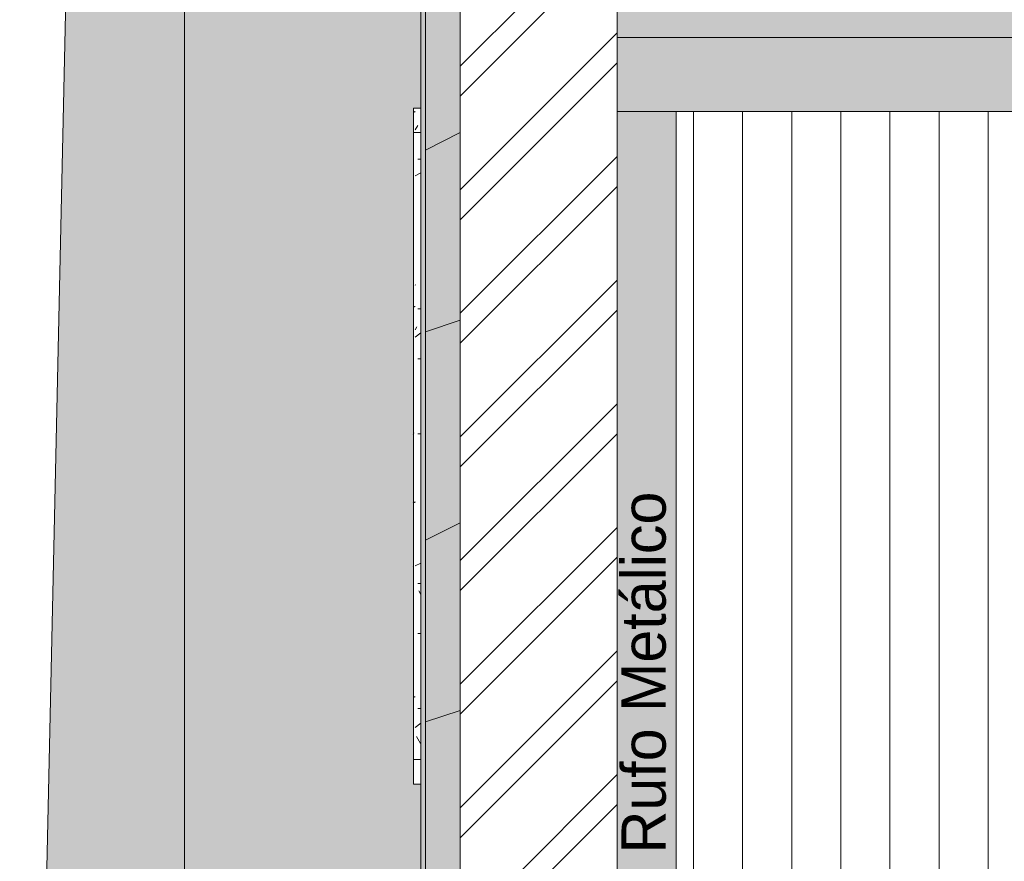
# Model space of a CAD drawing. Header units: millimetres. Extents: x -18260 to 188148, y -14086 to 2351883.
# Tile 225 of 256: x 85338 to 89346, y -5118 to -1694. Entities that reach past the tile are written whole.
import ezdxf

# ---------------------------------------------------------------- set-up
doc = ezdxf.new("R2010")
doc.units = ezdxf.units.MM
for name, color, linetype, lineweight in [('A-DETL-GENF', 92, 'Continuous', 50), ('A-DETL-THIN', 151, 'Continuous', 9), ('A-FLOR', 192, 'Continuous', 18), ('A-FLOR-PATT', 8, 'Continuous', 18), ('A-GLAZ', 151, 'Continuous', 9), ('A-GLAZ-SILL', 1, 'Continuous', 9), ('A-ROOF', 132, 'Continuous', 9), ('A-ROOF-OTLN', 132, 'Continuous', 9), ('A-ROOF-PATT', 132, 'Continuous', 9), ('A-WALL', 113, 'Continuous', 18), ('G-ANNO-TEXT', 231, 'Continuous', 9)]:
    doc.layers.add(name, color=color, linetype=linetype, lineweight=lineweight)
doc.styles.add('Century Gothic_3', font='GOTHIC.TTF', dxfattribs={"height": 180})

# ---------------------------------------------------------------- blocks, each defined once
blk = doc.blocks.new('FP_243-PLANTA DE IMPERMEABILIZAÇÃO - COBERTURA')
at = {"layer": 'A-GLAZ-SILL', "color": 90, "lineweight": 5}
for p, q in [((-1275, 107.5), (-1375, 107.5)), ((1375, 107.5), (1275, 107.5))]:
    blk.add_line(p, q, dxfattribs=at)
at = {"layer": 'A-GLAZ-SILL', "lineweight": 5}
for p, q in [((-1022.5, 108.6), (-1022.6, 108.7)), ((-1022.4, 108.6), (-1022.5, 108.6)), ((-1022.2, 108.5), (-1022.4, 108.6)), ((-1022.1, 108.4), (-1022.2, 108.5)), ((-1022, 108.3), (-1022.1, 108.4)), ((-1021.9, 108.1), (-1022, 108.3)), ((-1021.8, 108), (-1021.9, 108.1)), ((-1021.7, 107.8), (-1021.8, 108)), ((-1021.5, 107.6), (-1021.7, 107.8)), ((-231.8, 108.6), (-231.9, 108.7)), ((-231.6, 108.6), (-231.8, 108.6)), ((-231.5, 108.6), (-231.6, 108.6)), ((-231.4, 108.5), (-231.5, 108.6)), ((-231.3, 108.5), (-231.4, 108.5)), ((-231.1, 108.4), (-231.3, 108.5)), ((-231, 108.3), (-231.1, 108.4)), ((-230.9, 108.2), (-231, 108.3)), ((-230.8, 108.1), (-230.9, 108.2)), ((-230.6, 108), (-230.8, 108.1)), ((-230.5, 107.9), (-230.6, 108)), ((-230.4, 107.7), (-230.5, 107.9)), ((-230.3, 107.6), (-230.4, 107.7)), ((-230.1, 107.4), (-230.3, 107.6)), ((48.2, 108.7), (47.9, 108.7)), ((48.4, 108.7), (48.2, 108.7)), ((48.6, 108.6), (48.4, 108.7)), ((48.8, 108.6), (48.6, 108.6)), ((49, 108.6), (48.8, 108.6)), ((49.3, 108.6), (49, 108.6)), ((49.5, 108.6), (49.3, 108.6)), ((49.7, 108.5), (49.5, 108.6)), ((49.9, 108.5), (49.7, 108.5)), ((50.2, 108.5), (49.9, 108.5)), ((50.4, 108.5), (50.2, 108.5)), ((50.6, 108.4), (50.4, 108.5)), ((50.8, 108.4), (50.6, 108.4)), ((51, 108.3), (50.8, 108.4)), ((51.3, 108.3), (51, 108.3)), ((51.5, 108.2), (51.3, 108.3)), ((51.7, 108.2), (51.5, 108.2)), ((51.9, 108.1), (51.7, 108.2)), ((52.1, 108.1), (51.9, 108.1)), ((52.4, 108), (52.1, 108.1)), ((52.6, 108), (52.4, 108)), ((52.8, 107.9), (52.6, 108)), ((53, 107.8), (52.8, 107.9)), ((53.3, 107.8), (53, 107.8)), ((53.5, 107.7), (53.3, 107.8)), ((53.7, 107.6), (53.5, 107.7)), ((53.9, 107.5), (53.7, 107.6)), ((565, 108.6), (564.9, 108.7)), ((565.1, 108.6), (565, 108.6)), ((565.3, 108.5), (565.1, 108.6)), ((565.4, 108.4), (565.3, 108.5)), ((565.5, 108.3), (565.4, 108.4)), ((565.6, 108.1), (565.5, 108.3)), ((565.7, 108), (565.6, 108.1)), ((565.8, 107.8), (565.7, 108)), ((566, 107.6), (565.8, 107.8)), ((1355.8, 108.6), (1355.6, 108.7)), ((1355.9, 108.6), (1355.8, 108.6)), ((1356, 108.6), (1355.9, 108.6)), ((1356.1, 108.5), (1356, 108.6)), ((1356.2, 108.5), (1356.1, 108.5)), ((1356.4, 108.4), (1356.2, 108.5)), ((1356.5, 108.3), (1356.4, 108.4)), ((1356.6, 108.2), (1356.5, 108.3)), ((1356.7, 108.1), (1356.6, 108.2)), ((1356.9, 108), (1356.7, 108.1)), ((1357, 107.9), (1356.9, 108)), ((1357.1, 107.7), (1357, 107.9)), ((1357.2, 107.6), (1357.1, 107.7)), ((1357.4, 107.4), (1357.2, 107.6)), ((1357.5, 107.3), (1357.4, 107.4)), ((1357.6, 107.1), (1357.5, 107.3)), ((1357.7, 106.9), (1357.6, 107.1)), ((1357.9, 106.7), (1357.7, 106.9)), ((1358, 106.5), (1357.9, 106.7)), ((1358.1, 106.3), (1358, 106.5)), ((1358.2, 106.1), (1358.1, 106.3)), ((1358.4, 105.9), (1358.2, 106.1)), ((1358.5, 105.6), (1358.4, 105.9)), ((1358.6, 105.4), (1358.5, 105.6)), ((1358.7, 105.2), (1358.6, 105.4)), ((1358.9, 104.9), (1358.7, 105.2)), ((1359, 104.7), (1358.9, 104.9)), ((1359.1, 104.4), (1359, 104.7)), ((1359.2, 104.1), (1359.1, 104.4)), ((1359.4, 103.9), (1359.2, 104.1)), ((1359.5, 103.6), (1359.4, 103.9)), ((1359.6, 103.3), (1359.5, 103.6)), ((1359.7, 103), (1359.6, 103.3)), ((1359.9, 102.7), (1359.7, 103)), ((1360, 102.5), (1359.9, 102.7)), ((1360.1, 102.2), (1360, 102.5)), ((1360.2, 101.9), (1360.1, 102.2)), ((1360.4, 101.6), (1360.2, 101.9)), ((1360.5, 101.3), (1360.4, 101.6)), ((1360.6, 101), (1360.5, 101.3))]:
    blk.add_line(p, q, dxfattribs=at)
blk = doc.blocks.new('CC_PEITORIL - PEITORIL-3910250-PLANTA DE IMPERMEABILIZAÇÃO - COBERTURA')
at = {"layer": 'A-GLAZ-SILL', "lineweight": 5}
h = blk.add_hatch(dxfattribs=at)
h.set_pattern_fill('FP_48', color=256, style=0, pattern_type=2)
h.set_pattern_definition([(270, (3428.34, -16549.12), (101.6, -406.4), [33.528, -271.272, 33.528, -1896.872]), (270, (3428.34, -16549.12), (101.6, -406.4), [-338.328, -271.272, 33.528, -576.072, -1016]), (270, (3428.34, -16549.12), (101.6, -406.4), [-1219.2, 33.528, -271.272, 33.528, -677.672]), (270, (3428.34, -16549.12), (101.6, -406.4), [-1557.528, -169.672, 33.528, -474.472]), (30, (3479.14, -16701.52), (301.1527, 291.1882), [33.528, -271.272, 33.528, -271.272, -1625.6]), (30, (3479.14, -16701.52), (301.1527, 291.1882), [-609.6, 33.528, -576.072, 33.528, -271.272, -711.2]), (30, (3479.14, -16701.52), (301.1527, 291.1882), [-1524, 33.528, -169.672, 33.528, -474.472]), (150, (3682.34, -16752.32), (-402.7527, 115.2118), [33.528, -271.272, 33.528, -1896.872]), (150, (3682.34, -16752.32), (-402.7527, 115.2118), [-338.328, -271.272, 33.528, -576.072, -1016]), (150, (3682.34, -16752.32), (-402.7527, 115.2118), [-1219.2, 33.528, -271.272, 33.528, -677.672]), (150, (3682.34, -16752.32), (-402.7527, 115.2118), [-1557.528, -169.672, 33.528, -474.472])])
h.paths.add_polyline_path([(-1375, 97.5), (-1375, 77.5), (-1275, 78.1), (-1275, 101), (-1375, 101)])
h.paths.add_polyline_path([(1275, 101), (1275, 77.5), (1375, 77.5), (1375, 101)])
h = blk.add_hatch(dxfattribs=at)
h.set_pattern_fill('FP_49', color=256, style=0, pattern_type=2)
h.set_pattern_definition([(126.87, (5015.84, -17184.12), (3175.0085, -4762.4943), [793.75, -7143.75]), (116.565, (4539.6, -18136.6), (-1587.5, 1587.501), [1774.88, -1774.88]), (108.435, (3745.84, -18136.6), (-1587.503, 3174.997), [1004.02, -4016.09])])
h.paths.add_polyline_path([(-1375, 97.5), (-1375, 77.5), (-1275, 78.1), (-1275, 101), (-1375, 101)])
h.paths.add_polyline_path([(1275, 101), (1275, 77.5), (1375, 77.5), (1375, 101)])
at = {"layer": 'A-GLAZ-SILL', "color": 90, "lineweight": 5}
for p, q in [((-1375, 101), (-1375, 107.5)), ((-1375, 101), (-1375, 77.5)), ((1375, 107.5), (1375, 101)), ((1375, 77.5), (1375, 101))]:
    blk.add_line(p, q, dxfattribs=at)
at = {"layer": 'A-GLAZ', "color": 90, "lineweight": 5}
blk.add_blockref('FP_243-PLANTA DE IMPERMEABILIZAÇÃO - COBERTURA', (0, 0), dxfattribs=at)
blk = doc.blocks.new('Cumeeira1 - Cumeeira-4038532-PLANTA DE IMPERMEABILIZAÇÃO - COBERTURA')
at = {"layer": 'A-ROOF', "lineweight": 5}
for points in [[(2182.9, -1825.8), (19471.4, -1825.8), (19471.4, -1525.5), (-15828.6, -1525.5), (-15828.6, -1825.8), (1998.3, -1825.8)], [(-15828.6, -2126.2), (19471.4, -2126.2), (19471.4, -1825.8), (-15828.6, -1825.8), (-15828.6, -2062.7)]]:
    blk.add_hatch(color=71, dxfattribs=at).paths.add_polyline_path(points)
at = {"layer": 'A-ROOF', "color": 90, "lineweight": 5}
for p, q in [((-15828.6, -1825.8), (19471.4, -1825.8)), ((19471.4, -2126.2), (-15828.6, -2126.2))]:
    blk.add_line(p, q, dxfattribs=at)
blk = doc.blocks.new('FP_266-PLANTA DE IMPERMEABILIZAÇÃO - COBERTURA')
at = {"layer": 'A-GLAZ-SILL', "color": 90, "lineweight": 5}
blk.add_line((1275, 107.5), (-1275, 107.5), dxfattribs=at)
at = {"layer": 'A-GLAZ-SILL', "lineweight": 5}
for p, q in [((-1022.9, 108.6), (-1023.1, 108.7)), ((-1022.8, 108.6), (-1022.9, 108.6)), ((-1022.7, 108.5), (-1022.8, 108.6)), ((-1022.6, 108.4), (-1022.7, 108.5)), ((-1022.5, 108.3), (-1022.6, 108.4)), ((-1022.4, 108.1), (-1022.5, 108.3)), ((-1022.2, 108), (-1022.4, 108.1)), ((-1022.1, 107.8), (-1022.2, 108)), ((-1022, 107.6), (-1022.1, 107.8)), ((-1021.9, 107.3), (-1022, 107.6)), ((-1021.8, 107.1), (-1021.9, 107.3)), ((-1021.7, 106.8), (-1021.8, 107.1)), ((-1021.5, 106.6), (-1021.7, 106.8)), ((-1021.4, 106.3), (-1021.5, 106.6)), ((-1021.3, 106), (-1021.4, 106.3)), ((-1021.2, 105.6), (-1021.3, 106)), ((-1021.1, 105.3), (-1021.2, 105.6)), ((-1020.9, 104.9), (-1021.1, 105.3)), ((-1020.8, 104.6), (-1020.9, 104.9)), ((-1020.7, 104.2), (-1020.8, 104.6)), ((-1020.6, 103.8), (-1020.7, 104.2)), ((-1020.5, 103.4), (-1020.6, 103.8)), ((-1020.4, 103), (-1020.5, 103.4)), ((-1020.2, 102.6), (-1020.4, 103)), ((-1020.1, 102.2), (-1020.2, 102.6)), ((-1020, 101.8), (-1020.1, 102.2)), ((-1019.9, 101.4), (-1020, 101.8)), ((-1019.8, 101), (-1019.9, 101.4)), ((-767.1, 108.7), (-767.3, 108.7)), ((-766.9, 108.7), (-767.1, 108.7)), ((-766.7, 108.6), (-766.9, 108.7)), ((-766.5, 108.6), (-766.7, 108.6)), ((-766.2, 108.6), (-766.5, 108.6)), ((-766, 108.6), (-766.2, 108.6)), ((-765.8, 108.6), (-766, 108.6)), ((-765.6, 108.6), (-765.8, 108.6)), ((-765.4, 108.5), (-765.6, 108.6)), ((-765.2, 108.5), (-765.4, 108.5)), ((-491.3, 108.6), (-491.1, 108.6)), ((-491.1, 108.6), (-490.8, 108.7)), ((-490.8, 108.7), (-490.6, 108.7)), ((-490.6, 108.7), (-490.4, 108.7)), ((-232.4, 108.6), (-232.6, 108.7)), ((-232.3, 108.6), (-232.4, 108.6)), ((-232.2, 108.6), (-232.3, 108.6)), ((-232.1, 108.5), (-232.2, 108.6)), ((-231.9, 108.5), (-232.1, 108.5)), ((-231.8, 108.4), (-231.9, 108.5)), ((-231.7, 108.3), (-231.8, 108.4)), ((-231.6, 108.2), (-231.7, 108.3)), ((-231.5, 108.1), (-231.6, 108.2)), ((-231.3, 108), (-231.5, 108.1)), ((-231.2, 107.9), (-231.3, 108)), ((-231.1, 107.7), (-231.2, 107.9)), ((-231, 107.6), (-231.1, 107.7)), ((-230.8, 107.4), (-231, 107.6)), ((-230.7, 107.3), (-230.8, 107.4)), ((-230.6, 107.1), (-230.7, 107.3)), ((-230.5, 106.9), (-230.6, 107.1)), ((-230.3, 106.7), (-230.5, 106.9)), ((-230.2, 106.5), (-230.3, 106.7)), ((-230.1, 106.3), (-230.2, 106.5)), ((-230, 106.1), (-230.1, 106.3)), ((-229.8, 105.9), (-230, 106.1)), ((-229.7, 105.6), (-229.8, 105.9)), ((-229.6, 105.4), (-229.7, 105.6)), ((-229.5, 105.2), (-229.6, 105.4)), ((-229.3, 104.9), (-229.5, 105.2)), ((-229.2, 104.7), (-229.3, 104.9)), ((-229.1, 104.4), (-229.2, 104.7)), ((-229, 104.1), (-229.1, 104.4)), ((-228.8, 103.9), (-229, 104.1)), ((-228.7, 103.6), (-228.8, 103.9)), ((-228.6, 103.3), (-228.7, 103.6)), ((-228.5, 103), (-228.6, 103.3)), ((-228.3, 102.7), (-228.5, 103)), ((-228.2, 102.5), (-228.3, 102.7)), ((-228.1, 102.2), (-228.2, 102.5)), ((-228, 101.9), (-228.1, 102.2)), ((-227.8, 101.6), (-228, 101.9)), ((-227.7, 101.3), (-227.8, 101.6)), ((-227.6, 101), (-227.7, 101.3)), ((45.8, 108.7), (45.5, 108.7)), ((46, 108.7), (45.8, 108.7)), ((46.2, 108.6), (46, 108.7)), ((46.4, 108.6), (46.2, 108.6)), ((46.7, 108.6), (46.4, 108.6)), ((46.9, 108.6), (46.7, 108.6)), ((47.1, 108.6), (46.9, 108.6)), ((47.3, 108.5), (47.1, 108.6)), ((47.6, 108.5), (47.3, 108.5)), ((47.8, 108.5), (47.6, 108.5)), ((48, 108.4), (47.8, 108.5)), ((48.3, 108.4), (48, 108.4)), ((48.5, 108.4), (48.3, 108.4)), ((48.7, 108.3), (48.5, 108.4)), ((48.9, 108.3), (48.7, 108.3)), ((49.2, 108.2), (48.9, 108.3)), ((49.4, 108.2), (49.2, 108.2)), ((49.6, 108.1), (49.4, 108.2)), ((49.8, 108.1), (49.6, 108.1)), ((50.1, 108), (49.8, 108.1)), ((50.3, 107.9), (50.1, 108)), ((50.5, 107.9), (50.3, 107.9)), ((50.7, 107.8), (50.5, 107.9)), ((51, 107.7), (50.7, 107.8)), ((51.2, 107.6), (51, 107.7)), ((51.4, 107.6), (51.2, 107.6)), ((51.7, 107.5), (51.4, 107.6)), ((51.9, 107.4), (51.7, 107.5)), ((52.1, 107.3), (51.9, 107.4)), ((52.3, 107.2), (52.1, 107.3)), ((52.6, 107.1), (52.3, 107.2)), ((52.8, 107), (52.6, 107.1)), ((53, 106.9), (52.8, 107)), ((53.2, 106.8), (53, 106.9)), ((53.5, 106.7), (53.2, 106.8)), ((53.7, 106.6), (53.5, 106.7)), ((53.9, 106.5), (53.7, 106.6)), ((564.6, 108.6), (564.4, 108.7)), ((564.7, 108.6), (564.6, 108.6)), ((564.8, 108.5), (564.7, 108.6)), ((564.9, 108.4), (564.8, 108.5)), ((565, 108.3), (564.9, 108.4)), ((565.1, 108.1), (565, 108.3)), ((565.3, 108), (565.1, 108.1)), ((565.4, 107.8), (565.3, 108)), ((565.5, 107.6), (565.4, 107.8)), ((565.6, 107.3), (565.5, 107.6)), ((565.7, 107.1), (565.6, 107.3)), ((565.8, 106.8), (565.7, 107.1)), ((566, 106.6), (565.8, 106.8)), ((566.1, 106.3), (566, 106.6)), ((566.2, 106), (566.1, 106.3)), ((566.3, 105.6), (566.2, 106)), ((566.4, 105.3), (566.3, 105.6)), ((566.6, 104.9), (566.4, 105.3)), ((566.7, 104.6), (566.6, 104.9)), ((566.8, 104.2), (566.7, 104.6)), ((566.9, 103.8), (566.8, 104.2)), ((567, 103.4), (566.9, 103.8)), ((567.1, 103), (567, 103.4)), ((567.3, 102.6), (567.1, 103)), ((567.4, 102.2), (567.3, 102.6)), ((567.5, 101.8), (567.4, 102.2)), ((567.6, 101.4), (567.5, 101.8)), ((567.7, 101), (567.6, 101.4))]:
    blk.add_line(p, q, dxfattribs=at)
blk = doc.blocks.new('CC_PEITORIL - PEITORIL-V265-PLANTA DE IMPERMEABILIZAÇÃO - COBERTURA')
at = {"layer": 'A-GLAZ-SILL', "lineweight": 5}
h = blk.add_hatch(dxfattribs=at)
h.set_pattern_fill('FP_216', color=256, style=0, pattern_type=2)
h.set_pattern_definition([(270, (3428.34, -16549.12), (101.6, -406.4), [33.528, -271.272, 33.528, -1896.872]), (270, (3428.34, -16549.12), (101.6, -406.4), [-338.328, -271.272, 33.528, -576.072, -1016]), (270, (3428.34, -16549.12), (101.6, -406.4), [-1219.2, 33.528, -271.272, 33.528, -677.672]), (270, (3428.34, -16549.12), (101.6, -406.4), [-1557.528, -169.672, 33.528, -474.472]), (30, (3479.14, -16701.52), (301.1527, 291.1882), [33.528, -271.272, 33.528, -271.272, -1625.6]), (30, (3479.14, -16701.52), (301.1527, 291.1882), [-609.6, 33.528, -576.072, 33.528, -271.272, -711.2]), (30, (3479.14, -16701.52), (301.1527, 291.1882), [-1524, 33.528, -169.672, 33.528, -474.472]), (150, (3682.34, -16752.32), (-402.7527, 115.2118), [33.528, -271.272, 33.528, -1896.872]), (150, (3682.34, -16752.32), (-402.7527, 115.2118), [-338.328, -271.272, 33.528, -576.072, -1016]), (150, (3682.34, -16752.32), (-402.7527, 115.2118), [-1219.2, 33.528, -271.272, 33.528, -677.672]), (150, (3682.34, -16752.32), (-402.7527, 115.2118), [-1557.528, -169.672, 33.528, -474.472])])
h.paths.add_polyline_path([(-1275, 101), (-1275, 77.5), (1275, 77.5), (1275, 101), (-941.7, 101)])
h = blk.add_hatch(dxfattribs=at)
h.set_pattern_fill('FP_217', color=256, style=0, pattern_type=2)
h.set_pattern_definition([(126.87, (5015.84, -17184.12), (3175.0085, -4762.4943), [793.75, -7143.75]), (116.565, (4539.6, -18136.6), (-1587.5, 1587.501), [1774.88, -1774.88]), (108.435, (3745.84, -18136.6), (-1587.503, 3174.997), [1004.02, -4016.09])])
h.paths.add_polyline_path([(-1275, 101), (-1275, 77.5), (1275, 77.5), (1275, 101), (-941.7, 101)])
at = {"layer": 'A-GLAZ-SILL', "color": 90, "lineweight": 5}
for p, q in [((-1275, 101), (-1275, 107.5)), ((-1275, 101), (-1275, 77.5)), ((1275, 107.5), (1275, 101)), ((1275, 77.5), (1275, 101))]:
    blk.add_line(p, q, dxfattribs=at)
at = {"layer": 'A-GLAZ', "color": 90, "lineweight": 5}
blk.add_blockref('FP_266-PLANTA DE IMPERMEABILIZAÇÃO - COBERTURA', (0, 0), dxfattribs=at)
blk = doc.blocks.new('CHAPIM - CHAPIM-4060820-PLANTA DE IMPERMEABILIZAÇÃO - COBERTURA')
at = {"layer": 'A-ROOF-PATT', "lineweight": 5}
h = blk.add_hatch(dxfattribs=at)
h.set_pattern_fill('FP_31', color=71, style=0, pattern_type=2)
h.set_pattern_definition([(0, (2e-05, -3e-05), (812.8, 203.2), [33.528, -576.072, 33.528, -576.072, -3251.2]), (0, (2e-05, -3e-05), (812.8, 203.2), [-1219.2, 33.528, -1185.672, 33.528, -576.072, -1422.4]), (0, (2e-05, -3e-05), (812.8, 203.2), [-3048, 33.528, -372.872, 33.528, -982.472]), (120, (304.8, 101.6), (-582.3764, 602.3054), [33.528, -576.072, 33.528, -576.072, -3251.2]), (120, (304.8, 101.6), (-582.3764, 602.3054), [-1219.2, 33.528, -1185.672, 33.528, -576.072, -1422.4]), (120, (304.8, 101.6), (-582.3764, 602.3054), [-3048, 33.528, -372.872, 33.528, -982.472]), (240, (406.4, 508), (-230.4236, -805.5054), [33.528, -576.072, 33.528, -576.072, -3251.2]), (240, (406.4, 508), (-230.4236, -805.5054), [-1219.2, 33.528, -1185.672, 33.528, -576.072, -1422.4]), (240, (406.4, 508), (-230.4236, -805.5054), [-3048, 33.528, -372.872, 33.528, -982.472])])
h.paths.add_polyline_path([(7351.8, -8340.8), (8116.4, -8340.8), (8116.4, -8320.8), (20251.4, -8320.8), (20251.4, 4739.2), (19999.4, 4739.2), (19999.4, 4641.7), (12268.9, 4641.7), (12268.9, 4739.2), (-8301.1, 4739.2), (-8301.1, 4641.7), (-16356.6, 4641.7), (-16356.6, 4739.2), (-16608.6, 4739.2), (-16608.2, -8320.8), (-4143.6, -8320.8), (-4143.6, -8340.8), (7167.2, -8340.8)])
h.paths.add_polyline_path([(-5016.6, -8165.3), (-16466.6, -8165.3), (-16466.6, 4481.7), (-4958.6, 4481.7), (-4958.6, 4471.7), (4031.4, 4471.7), (4031.4, 4481.7), (20109.4, 4481.7), (20109.4, -8165.3), (-4832, -8165.3)])
h = blk.add_hatch(dxfattribs=at)
h.set_pattern_fill('FP_30', color=71, style=0, pattern_type=2)
h.set_pattern_definition([(216.87, (635, 1587.5), (4762.4943, 3175.0085), [793.75, -7143.75]), (206.565, (1587.5, 1111.25), (-1587.501, -1587.5), [1774.88, -1774.88]), (198.435, (1587.5, 317.5), (-3174.997, -1587.503), [1004.02, -4016.09])])
h.paths.add_polyline_path([(7351.8, -8340.8), (8116.4, -8340.8), (8116.4, -8320.8), (20251.4, -8320.8), (20251.4, 4739.2), (19999.4, 4739.2), (19999.4, 4641.7), (12268.9, 4641.7), (12268.9, 4739.2), (-8301.1, 4739.2), (-8301.1, 4641.7), (-16356.6, 4641.7), (-16356.6, 4739.2), (-16608.6, 4739.2), (-16608.2, -8320.8), (-4143.6, -8320.8), (-4143.6, -8340.8), (7167.2, -8340.8)])
h.paths.add_polyline_path([(-5016.6, -8165.3), (-16466.6, -8165.3), (-16466.6, 4481.7), (-4958.6, 4481.7), (-4958.6, 4471.7), (4031.4, 4471.7), (4031.4, 4481.7), (20109.4, 4481.7), (20109.4, -8165.3), (-4832, -8165.3)])
at = {"layer": 'A-ROOF-OTLN', "color": 90, "lineweight": 5}
blk.add_line((-16608.6, -8320.8), (-16608.6, 4739.2), dxfattribs=at)
blk = doc.blocks.new('BE-PMSa-MOD-ARQ-CONEXAODOFUTURO-EX-000-R_rvt-3-PLANTA DE IMPERMEABILIZAÇÃO - COBERTURA')
at = {"layer": 'A-FLOR-PATT', "lineweight": 5}
h = blk.add_hatch(dxfattribs=at)
h.set_pattern_fill('FP_99', color=55, style=0, pattern_type=2)
h.set_pattern_definition([(225, (1821.38, -1013.34), (1e-14, -212.132), [450, -150]), (315, (1715.32, -1119.4), (0, -212.132), [450, -150])])
h.paths.add_polyline_path([(-17588.6, -10125.8), (-17588.6, 5919.2), (-17905.7, 5919.2), (-18260.1, -10125.8)])
h.paths.add_polyline_path([(24683.7, -8664), (24895.4, -8357.9), (25097.5, -8045.3), (25289.6, -7726.5), (25471.6, -7401.8), (25643.3, -7071.6), (25804.6, -6736.1), (25955.3, -6395.7), (23368.4, -6395.7), (23369.4, -6730.8), (23365.4, -6734.8), (23361.3, -6734.1), (23342.1, -6720.8), (23332.4, -6720.9), (23331.4, -6727.8), (23314.4, -6727.8), (23296.4, -6735), (23296.4, -6778.3), (24423.9, -6778.3), (24423.9, -8613.3), (22588.9, -8613.3), (22588.9, -8595.8), (21416.4, -8595.8), (21416.4, -6955.8), (22588.9, -6955.8), (22588.9, -6778.3), (23246.4, -6778.3), (23246.4, -6395.7), (23206.9, -6395.7), (23206.9, -6416.4), (23211.7, -6425.2), (23218.5, -6428.6), (23219.4, -6429.3), (23219.4, -6441.1), (23215.1, -6442.2), (23204.1, -6438.1), (23195.5, -6429.3), (23193, -6420.1), (23192.9, -6415.8), (23191.9, -6415.8), (23191.9, -6395.7), (21311.4, -6395.7), (21311.4, -395.7), (26110.1, -395.7), (26110.1, -6012), (26234.4, -5672.4), (26348.3, -5329.1), (26451.6, -4982.5), (26544.3, -4632.9), (26626.4, -4280.7), (26697.6, -3926.1), (26757.9, -3569.5), (26807.4, -3211.3), (26845.9, -2851.7), (26873.4, -2491.1), (27298.5, 5174.6), (21231.4, 5390.6), (21231.4, -8664), (24519.9, -8664)])
h.paths.add_polyline_path([(24519.9, 836.7), (22863.9, 836.7), (22863.9, 4371.7), (24548.9, 4371.7), (24548.9, 836.7), (24531.4, 836.7)])
h.paths.add_polyline_path([(26422.4, 3992.4), (26422.4, 5123.6), (27022.4, 5123.6), (27022.4, 3992.4), (26541.4, 3992.4)])
h.paths.add_polyline_path([(-16356.6, 5447.2), (-16356.6, 5479.2), (-16626.6, 5479.2), (-16626.6, 5447.2), (-16556.7, 5447.2)])
h = blk.add_hatch(dxfattribs=at)
h.set_pattern_fill('FP_2', color=55, style=0, pattern_type=2)
h.set_pattern_definition([(0, (0, 0), (812.8, 203.2), [33.528, -576.072, 33.528, -576.072, -3251.2]), (0, (0, 0), (812.8, 203.2), [-1219.2, 33.528, -1185.672, 33.528, -576.072, -1422.4]), (0, (0, 0), (812.8, 203.2), [-3048, 33.528, -372.872, 33.528, -982.472]), (120, (304.8, 101.6), (-582.3764, 602.3054), [33.528, -576.072, 33.528, -576.072, -3251.2]), (120, (304.8, 101.6), (-582.3764, 602.3054), [-1219.2, 33.528, -1185.672, 33.528, -576.072, -1422.4]), (120, (304.8, 101.6), (-582.3764, 602.3054), [-3048, 33.528, -372.872, 33.528, -982.472]), (240, (406.4, 508), (-230.4236, -805.5054), [33.528, -576.072, 33.528, -576.072, -3251.2]), (240, (406.4, 508), (-230.4236, -805.5054), [-1219.2, 33.528, -1185.672, 33.528, -576.072, -1422.4]), (240, (406.4, 508), (-230.4236, -805.5054), [-3048, 33.528, -372.872, 33.528, -982.472])])
h.paths.add_polyline_path([(21231.4, -10125.8), (21231.4, 5919.2), (12003.9, 5918.5), (12003.9, 5447.2), (20269.4, 5447.2), (20269.4, 4280.7), (20299.4, 4280.7), (20298.5, 1530.7), (20269.4, 1530.7), (20269.4, 1143.6), (20299.4, 1143.6), (20298.5, -1606.4), (20269.4, -1606.4), (20269.4, -2040.2), (20299.4, -2040.2), (20298.5, -4790.2), (20269.4, -4790.2), (20269.4, -5273.9), (20299.4, -5273.9), (20298.5, -8023.9), (20269.4, -8023.9), (20269.4, -9312.6), (8116.4, -9312.6), (8116.4, -9125.8), (2121.4, -9125.8), (2121.4, -9312.6), (1851.4, -9312.6), (1851.4, -9125.8), (-4143.6, -9125.8), (-4143.6, -9312.6), (-16600.4, -9312.6), (-16600.4, -9308.8), (-16626.6, -9308.8), (-16626.6, -7987.1), (-16656.6, -7987.1), (-16655.7, -5237.1), (-16626.6, -5237.1), (-16626.6, -4803.3), (-16656.6, -4803.3), (-16655.7, -2053.3), (-16626.6, -2053.3), (-16626.6, -1620.8), (-16656.6, -1620.8), (-16655.7, 1129.2), (-16626.6, 1129.2), (-16626.6, 1534.2), (-16656.6, 1534.2), (-16655.8, 4291.7), (-16626.6, 4291.7), (-16626.6, 5479.2), (-16356.6, 5479.2), (-16356.6, 5447.2), (-8031.1, 5447.2), (-8031.1, 5919.2), (-17588.6, 5919.2), (-17588.6, -10125.8), (14705.4, -10125.8), (14705.4, -9779.9), (14699.4, -9779.9), (14699.4, -9763.2), (14681.7, -9763.8), (14671, -9768.5), (14665.9, -9780.7), (14665.9, -9856.3), (14670.7, -9865.1), (14677.5, -9868.5), (14678.4, -9869.2), (14678.4, -9881), (14674.1, -9882.1), (14663.1, -9878), (14654.3, -9868.6), (14652, -9860), (14651.9, -9855.7), (14650.9, -9855.7), (14651.9, -9780.7), (14653.7, -9770.1), (14655.2, -9764.5), (14667.1, -9752.6), (14683.4, -9748.2), (14699.4, -9748.2), (14699.4, -9731.6), (14705.4, -9731.6), (14705.4, -9705.7), (14755.4, -9705.7), (14755.4, -9754.7), (14795.4, -9754.7), (14796, -9756.7), (14812.4, -9756.7), (14811.4, -9815.7), (14810.3, -9815.7), (14811.5, -9818.2), (14811.4, -9819.3), (14811.4, -9820.9), (14827.4, -9827.2), (14827.4, -10125.8), (20089.4, -10125.8)])
h.paths.add_polyline_path([(14665.6, -9780.7), (14665.6, -9779.8), (14664.9, -9780.7)])
at = {"layer": 'A-ROOF-OTLN', "lineweight": 5}
blk.add_hatch(color=254, dxfattribs=at).paths.add_polyline_path([(-15723.6, -6693.3), (-15588.6, -6693.3), (-15588.6, -2067.4), (-15828.6, -2067.4), (-15828.6, -6693.3)])
at = {"layer": 'A-ROOF-PATT', "lineweight": 5}
h = blk.add_hatch(dxfattribs=at)
h.set_pattern_fill('FP_253', color=71, style=0, pattern_type=2)
h.set_pattern_definition([(90, (480, -125.73), (-200, 1e-14), [])])
h.paths.add_polyline_path([(-15588.6, -6693.3), (19231.4, -6693.3), (19231.4, -2067.4), (-15588.6, -2067.4), (-15588.6, -6398.1)])
h.paths.add_polyline_path([(-10525, -4898.7), (-10923.9, -4498.7), (-10125, -4498.7), (-10185.5, -4559.3)])
h.paths.add_polyline_path([(10490.5, -4839.9), (10090.5, -4439.9), (10890.5, -4439.9), (10493.3, -4837.1)])
h.paths.add_polyline_path([(-43.8, -3677.2), (-62.1, -3673.8), (-74.6, -3667.9), (-87.1, -3656.9), (-95.1, -3644.8), (-99.5, -3633), (-100.9, -3616.8), (-98.9, -3603.9), (-92, -3588.9), (-80.9, -3576.4), (-69.4, -3568.7), (-55.3, -3563.7), (-40.8, -3562.6), (-25.4, -3565.6), (-12.9, -3571.5), (-0.4, -3582.6), (7.6, -3594.7), (11.9, -3605.8), (13.3, -3622.7), (11.4, -3635.5), (3.5, -3651.8), (-6.6, -3663.1), (-18.1, -3670.8), (-32.3, -3675.7), (-42.3, -3677)])
h.paths.add_polyline_path([(3946.1, -3677.2), (3927.7, -3673.8), (3915.2, -3667.9), (3902.7, -3656.9), (3894.7, -3644.8), (3890.4, -3633.7), (3889, -3616.8), (3890.9, -3603.9), (3897.9, -3588.9), (3908.9, -3576.4), (3920.4, -3568.7), (3932.1, -3564.1), (3949, -3562.6), (3964.4, -3565.6), (3976.9, -3571.5), (3989.4, -3582.6), (3997.4, -3594.7), (4001.7, -3605.8), (4003.2, -3622.7), (4001.2, -3635.5), (3993.3, -3651.8), (3983.2, -3663.1), (3971.7, -3670.8), (3959, -3675.5), (3947.5, -3677)])
at = {"layer": 'A-WALL', "lineweight": 5}
blk.add_hatch(color=254, dxfattribs=at).paths.add_polyline_path([(-16608.6, -8165.3), (-16608.6, 4481.7), (-16626.6, 4481.7), (-16626.6, -8165.3)])
at = {"layer": 'A-FLOR', "color": 250, "lineweight": 5}
for p, q in [((-17905.7, 5919.2), (-18260.1, -10125.8)), ((-17588.6, 5919.2), (-17588.6, -10125.8))]:
    blk.add_line(p, q, dxfattribs=at)
at = {"layer": 'A-ROOF-OTLN', "color": 90, "lineweight": 5}
blk.add_line((-15588.6, -6693.3), (-15588.6, -2067.4), dxfattribs=at)
at = {"layer": 'A-WALL', "color": 250, "lineweight": 5}
blk.add_line((-16626.6, -8165.3), (-16626.6, 4481.7), dxfattribs=at)
at = {"layer": 'A-GLAZ', "color": 250, "lineweight": 5, "rotation": 89.99999999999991}
for name in ['CC_PEITORIL - PEITORIL-3910250-PLANTA DE IMPERMEABILIZAÇÃO - COBERTURA', 'CC_PEITORIL - PEITORIL-V265-PLANTA DE IMPERMEABILIZAÇÃO - COBERTURA']:
    blk.add_blockref(name, (-16549.1, -3428.3), dxfattribs=at)
at = {"layer": 'A-ROOF', "color": 250, "lineweight": 5}
for name, p in [('CHAPIM - CHAPIM-4060820-PLANTA DE IMPERMEABILIZAÇÃO - COBERTURA', (0, 0)), ('Cumeeira1 - Cumeeira-4038532-PLANTA DE IMPERMEABILIZAÇÃO - COBERTURA', (0, 58.8))]:
    blk.add_blockref(name, p, dxfattribs=at)

msp = doc.modelspace()

# ---------------------------------------------------------------- hatches: boundary and pattern name
at = {"layer": 'A-DETL-GENF', "lineweight": 9}
h = msp.add_hatch(dxfattribs=at)
h.set_pattern_fill('FP_1', color=160, style=0, pattern_type=2)
h.set_pattern_definition([(45, (103597.8, 0), (-251.447, 251.447), []), (45, (103597.8, 381), (-251.447, 251.447), [])])
h.paths.add_polyline_path([(112795.606, -8165.326), (123707.183, -8165.326), (123707.183, 4481.659), (107629.182, 4481.659), (107629.182, 3159.159), (123069.182, 3159.159), (123069.182, -7308.341), (87769.182, -7308.341), (87769.182, 3159.159), (98639.182, 3159.159), (98639.182, 4481.659), (87131.174, 4481.659), (87131.174, -8165.326), (112611.003, -8165.326)])

# ---------------------------------------------------------------- linework, layer by layer
at = {"layer": 'A-DETL-THIN'}
for p, q in [((87131.174, 4481.659), (87131.174, -7925.326)), ((87769.182, -7308.341), (87769.182, 3159.159))]:
    msp.add_line(p, q, dxfattribs=at)

# ---------------------------------------------------------------- block references
at = {"color": 50, "lineweight": 5}
msp.add_blockref('BE-PMSa-MOD-ARQ-CONEXAODOFUTURO-EX-000-R_rvt-3-PLANTA DE IMPERMEABILIZAÇÃO - COBERTURA', (103597.796, 0), dxfattribs=at)

# ---------------------------------------------------------------- texts
at = {"layer": 'G-ANNO-TEXT', "color": 7, "insert": (87787.307, -5085.527), "char_height": 180, "width": 1988.185, "attachment_point": 1, "rotation": 90, "style": 'Century Gothic_3'}
msp.add_mtext('Rufo Metálico', dxfattribs=at)

doc.saveas('drawing.dxf')
